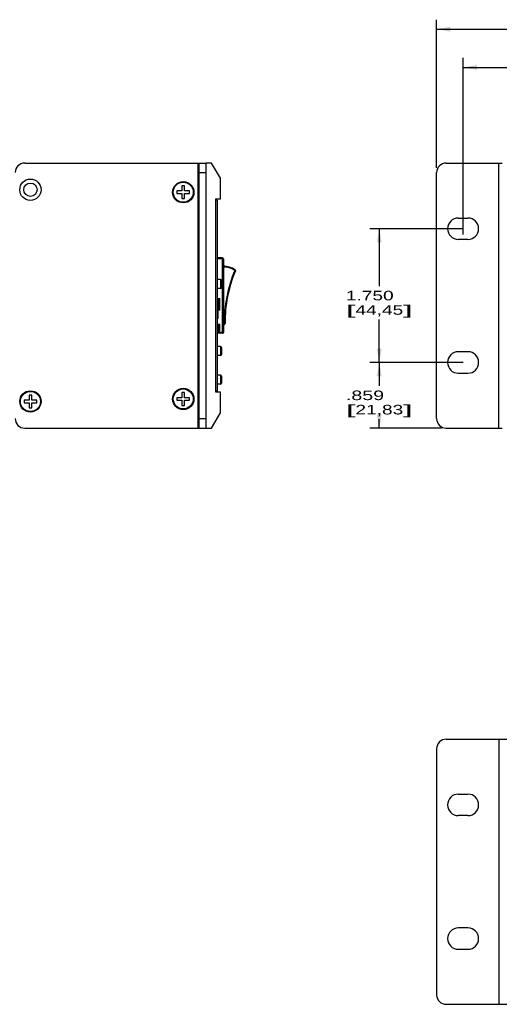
# Model space of a CAD drawing. Header units: inches. Extents: x -3.6 to 47.6, y 1.8 to 32.
# Tile 8 of 35: x 7.3 to 13.5, y 3.4 to 16.3. Entities that reach past the tile are written whole.
import ezdxf
from ezdxf.enums import TextEntityAlignment as Align

# ---------------------------------------------------------------- set-up
doc = ezdxf.new("R2010")
doc.units = ezdxf.units.IN
doc.header["$LTSCALE"] = 2.42
doc.header["$MEASUREMENT"] = 0
doc.layers.get('0').update_dxf_attribs({"linetype": 'CONTINUOUS'})
doc.layers.add('DIM', color=7, linetype='CONTINUOUS')
doc.styles.get("Standard").update_dxf_attribs({"font": 'arial'})
doc.dimstyles.new('DIMSTYLE_1', dxfattribs={"dimtxt": 0.125, "dimasz": 0.18, "dimexe": 0.125, "dimexo": 0.0625, "dimgap": 0.0625, "dimtad": 0, "dimtih": 1, "dimtoh": 1, "dimdec": 3, "dimzin": 4, "dimdsep": 46, "dimtxsty": 'Standard', "dimblk": '_FILLED', "dimblk1": '_FILLED', "dimblk2": '_FILLED', "dimcen": 0.09, "dimadec": 0, "dimazin": 0, "dimtp": 0.003, "dimtm": 0.003, "dimtfac": 1, "dimtdec": 3, "dimtofl": 0, "dimtmove": 0, "dimatfit": 3, "dimldrblk": '_FILLED', "dimfxl": 0, "dimtolj": 1, "dimtzin": 4, "dimarcsym": 0})

# ---------------------------------------------------------------- blocks, each defined once
blk = doc.blocks.new('_FILLED')
at = {"color": 0, "linetype": 'ByBlock'}
blk.add_solid([(0, 0), (-1, 0.174), (-1, -0.174)], dxfattribs=at)
blk = doc.blocks.new('*D2')
at = {"layer": 'DIM', "color": 7, "linetype": 'Continuous'}
for p, q in [((13.056, 13.495), (13.056, 15.807)), ((31.363, 13.495), (31.363, 15.807)), ((13.056, 15.682), (21.772, 15.682)), ((31.363, 15.682), (22.647, 15.682))]:
    blk.add_line(p, q, dxfattribs=at)
at = {"layer": 'DIM', "color": 7, "linetype": 'Continuous', "xscale": 0.18, "yscale": 0.18, "zscale": 0.18, "rotation": 180}
blk.add_blockref('_FILLED', (13.056, 15.682), dxfattribs=at)
at = {"layer": 'DIM', "color": 7, "linetype": 'Continuous', "xscale": 0.18, "yscale": 0.18, "zscale": 0.18}
blk.add_blockref('_FILLED', (31.363, 15.682), dxfattribs=at)
at = {"layer": 'DIM', "color": 7, "linetype": 'Continuous'}
for s, width, p, p2 in [('18.307', 1.404215, (21.834, 15.619), (22.584, 15.619)), ('[', 2.57645, (21.834, 15.432), (21.959, 15.432)), ('465', 1.287094, (21.959, 15.432), (22.334, 15.432)), (']', 2.57645, (22.334, 15.432), (22.459, 15.432))]:
    blk.add_text(s, height=0.125, dxfattribs=dict(at, width=width)).set_placement(p, p2, align=Align.FIT)
blk = doc.blocks.new('*D3')
at = {"layer": 'DIM', "color": 7, "linetype": 'Continuous'}
for p, q in [((12.709, 14.369), (12.709, 16.307)), ((31.709, 14.369), (31.709, 16.307)), ((12.709, 16.182), (21.709, 16.182)), ((31.709, 16.182), (22.709, 16.182))]:
    blk.add_line(p, q, dxfattribs=at)
at = {"layer": 'DIM', "color": 7, "linetype": 'Continuous', "xscale": 0.18, "yscale": 0.18, "zscale": 0.18, "rotation": 180}
blk.add_blockref('_FILLED', (12.709, 16.182), dxfattribs=at)
at = {"layer": 'DIM', "color": 7, "linetype": 'Continuous', "xscale": 0.18, "yscale": 0.18, "zscale": 0.18}
blk.add_blockref('_FILLED', (31.709, 16.182), dxfattribs=at)
at = {"layer": 'DIM', "color": 7, "linetype": 'Continuous'}
for s, width, p, p2 in [('19.000', 1.404215, (21.772, 16.119), (22.522, 16.119)), ('[', 2.57645, (21.772, 15.932), (21.897, 15.932)), ('482,6', 1.430244, (21.897, 15.932), (22.522, 15.932)), (']', 2.57645, (22.522, 15.932), (22.647, 15.932))]:
    blk.add_text(s, height=0.125, dxfattribs=dict(at, width=width)).set_placement(p, p2, align=Align.FIT)
blk = doc.blocks.new('*D4')
at = {"layer": 'DIM', "color": 7, "linetype": 'Continuous'}
for p, q in [((13.056, 11.822), (11.834, 11.822)), ((11.959, 11.822), (11.959, 11.518)), ((11.959, 10.963), (11.959, 11.08)), ((12.772, 10.963), (11.834, 10.963))]:
    blk.add_line(p, q, dxfattribs=at)
at = {"layer": 'DIM', "color": 7, "linetype": 'Continuous', "xscale": 0.18, "yscale": 0.18, "zscale": 0.18}
for p, rotation in [((11.959, 11.822), 90), ((11.959, 10.963), 270)]:
    blk.add_blockref('_FILLED', p, dxfattribs=dict(at, rotation=rotation))
at = {"layer": 'DIM', "color": 7, "linetype": 'Continuous'}
for s, width, p, p2 in [('.859', 1.471149, (11.522, 11.33), (12.022, 11.33)), ('[', 2.57645, (11.522, 11.143), (11.647, 11.143)), ('21,83', 1.430244, (11.647, 11.143), (12.272, 11.143)), (']', 2.57645, (12.272, 11.143), (12.397, 11.143))]:
    blk.add_text(s, height=0.125, dxfattribs=dict(at, width=width)).set_placement(p, p2, align=Align.FIT)
blk = doc.blocks.new('*D5')
at = {"layer": 'DIM', "color": 7, "linetype": 'Continuous'}
for p, q in [((13.056, 13.572), (11.834, 13.572)), ((11.959, 13.572), (11.959, 12.822)), ((11.959, 11.822), (11.959, 12.385)), ((13.056, 11.822), (11.834, 11.822))]:
    blk.add_line(p, q, dxfattribs=at)
at = {"layer": 'DIM', "color": 7, "linetype": 'Continuous', "xscale": 0.18, "yscale": 0.18, "zscale": 0.18}
for p, rotation in [((11.959, 13.572), 90), ((11.959, 11.822), 270)]:
    blk.add_blockref('_FILLED', p, dxfattribs=dict(at, rotation=rotation))
at = {"layer": 'DIM', "color": 7, "linetype": 'Continuous'}
for s, width, p, p2 in [('1.750', 1.430244, (11.522, 12.635), (12.147, 12.635)), ('[', 2.57645, (11.522, 12.447), (11.647, 12.447)), ('44,45', 1.430244, (11.647, 12.447), (12.272, 12.447)), (']', 2.57645, (12.272, 12.447), (12.397, 12.447))]:
    blk.add_text(s, height=0.125, dxfattribs=dict(at, width=width)).set_placement(p, p2, align=Align.FIT)

msp = doc.modelspace()

# ---------------------------------------------------------------- linework, layer by layer
at = {"color": 7, "linetype": 'Continuous'}
for p, q in [((7.3178, 14.4315), (9.6928, 14.4315)), ((9.5871, 10.963), (9.5871, 14.4315)), ((9.6031, 10.963), (9.6031, 14.4315)), ((9.7648, 14.4318), (9.6928, 14.4318)), ((9.6928, 10.963), (9.6928, 14.4315)), ((9.8803, 14.2318), (9.7648, 14.4318)), ((12.8343, 14.4315), (13.5693, 14.4315)), ((13.5221, 10.963), (13.5221, 14.4315)), ((9.6031, 14.3065), (9.6928, 14.3065)), ((12.7093, 11.088), (12.7093, 14.3065)), ((9.8803, 13.9628), (9.8803, 14.2318)), ((9.3758, 14.0668), (9.3093, 14.0668)), ((9.3093, 14.0668), (9.3093, 14.0328)), ((9.4098, 14.1333), (9.3758, 14.1333)), ((9.3758, 14.1333), (9.3758, 14.0668)), ((9.4098, 14.0668), (9.4098, 14.1333)), ((9.4763, 14.0668), (9.4098, 14.0668)), ((9.4763, 14.0328), (9.4763, 14.0668)), ((9.3093, 14.0328), (9.3758, 14.0328)), ((9.3758, 14.0328), (9.3758, 13.9663)), ((9.3758, 13.9663), (9.4098, 13.9663)), ((9.4098, 14.0328), (9.4763, 14.0328)), ((9.4098, 13.9663), (9.4098, 14.0328)), ((9.8178, 13.9628), (9.8803, 13.9628)), ((9.8178, 11.4318), (9.8178, 13.9628)), ((9.8388, 13.9478), (9.8178, 13.9478)), ((9.8388, 13.9478), (9.8388, 11.4468)), ((12.9928, 13.7123), (13.1188, 13.7123)), ((13.1188, 13.4323), (12.9928, 13.4323)), ((9.9078, 13.1898), (9.8388, 13.1898)), ((9.9178, 13.1798), (9.8388, 13.1798)), ((9.9078, 12.2048), (9.9078, 13.1898)), ((9.9178, 13.1798), (9.9178, 12.2148)), ((10.0664, 13.0268), (10.0719, 13.0352)), ((10.0664, 13.0268), (10.0756, 13.0229)), ((10.0756, 13.0229), (10.0768, 13.0258)), ((9.881, 12.9065), (9.8388, 12.9072)), ((9.881, 12.9065), (9.881, 12.7891)), ((9.8926, 12.8946), (9.8926, 12.8009)), ((9.881, 12.7891), (9.8388, 12.7883)), ((9.8388, 12.6604), (9.87, 12.6604)), ((9.8542, 12.6604), (9.8542, 12.5068)), ((9.87, 12.5068), (9.87, 12.6604)), ((9.87, 12.5068), (9.8388, 12.5068)), ((9.8503, 12.4946), (9.8388, 12.5012)), ((9.8503, 12.4009), (9.8503, 12.4946)), ((9.8388, 12.3943), (9.8503, 12.4009)), ((9.8388, 12.3257), (9.87, 12.3257)), ((9.8542, 12.3257), (9.8542, 12.2352)), ((9.87, 12.2352), (9.87, 12.3257)), ((9.87, 12.2352), (9.8388, 12.2352)), ((9.8582, 12.2237), (9.8388, 12.2237)), ((9.9178, 12.2148), (9.8388, 12.2148)), ((9.9078, 12.2048), (9.8388, 12.2048)), ((9.8463, 12.2352), (9.8463, 12.2237)), ((9.8582, 12.2352), (9.8582, 12.2237)), ((9.881, 12.0315), (9.8388, 12.0322)), ((9.881, 12.0315), (9.881, 11.9141)), ((9.8926, 12.0196), (9.8926, 11.9259)), ((9.881, 11.9141), (9.8388, 11.9133)), ((13.1188, 11.9623), (12.9928, 11.9623)), ((9.881, 11.6565), (9.8388, 11.6572)), ((9.881, 11.6565), (9.881, 11.5391)), ((9.8926, 11.6446), (9.8926, 11.5509)), ((12.9928, 11.6823), (13.1188, 11.6823)), ((9.881, 11.5391), (9.8388, 11.5383)), ((7.4098, 11.3958), (7.3758, 11.3958)), ((7.3758, 11.3958), (7.3758, 11.3293)), ((7.4098, 11.3293), (7.4098, 11.3958)), ((9.3758, 11.3618), (9.3093, 11.3618)), ((9.3093, 11.3618), (9.3093, 11.3278)), ((9.4098, 11.4283), (9.3758, 11.4283)), ((9.3758, 11.4283), (9.3758, 11.3618)), ((9.4098, 11.3618), (9.4098, 11.4283)), ((9.4763, 11.3618), (9.4098, 11.3618)), ((9.4763, 11.3278), (9.4763, 11.3618)), ((9.8388, 11.4468), (9.8178, 11.4468)), ((9.8803, 11.4318), (9.8178, 11.4318)), ((9.8803, 11.1628), (9.8803, 11.4318)), ((7.3758, 11.3293), (7.3093, 11.3293)), ((7.3093, 11.3293), (7.3093, 11.2953)), ((7.3093, 11.2953), (7.3758, 11.2953)), ((7.3758, 11.2953), (7.3758, 11.2288)), ((7.3758, 11.2288), (7.4098, 11.2288)), ((7.4763, 11.3293), (7.4098, 11.3293)), ((7.4098, 11.2953), (7.4763, 11.2953)), ((7.4098, 11.2288), (7.4098, 11.2953)), ((7.4763, 11.2953), (7.4763, 11.3293)), ((9.3093, 11.3278), (9.3758, 11.3278)), ((9.3758, 11.3278), (9.3758, 11.2613)), ((9.3758, 11.2613), (9.4098, 11.2613)), ((9.4098, 11.3278), (9.4763, 11.3278)), ((9.4098, 11.2613), (9.4098, 11.3278)), ((9.6031, 11.088), (9.6928, 11.088)), ((9.7648, 10.9628), (9.8803, 11.1628)), ((7.3178, 10.963), (9.6928, 10.963)), ((9.6928, 10.9628), (9.7648, 10.9628)), ((12.8343, 10.963), (13.5693, 10.963)), ((12.8343, 6.8943), (13.6278, 6.8943)), ((13.5221, 6.8943), (13.5221, 3.4258)), ((12.7093, 6.7693), (12.7093, 3.5508)), ((12.9928, 6.175), (13.1188, 6.175)), ((13.1188, 5.895), (12.9928, 5.895)), ((13.1188, 4.425), (12.9928, 4.425)), ((12.9928, 4.145), (13.1188, 4.145)), ((12.8343, 3.4258), (13.6278, 3.4258))]:
    msp.add_line(p, q, dxfattribs=at)
for centre, radius in [((7.3928, 14.0823), 0.1395), ((7.3928, 14.0823), 0.0875), ((9.3928, 14.0498), 0.1395), ((9.3928, 14.0498), 0.131), ((9.3928, 11.3448), 0.1395), ((9.3928, 11.3448), 0.131), ((7.3928, 11.3123), 0.1395), ((7.3928, 11.3123), 0.131)]:
    msp.add_circle(centre, radius, dxfattribs=at)
for centre, radius, start, end in [((7.3178, 14.3065), 0.125, 90, 180), ((12.8343, 14.3065), 0.125, 90, 180), ((12.9928, 13.5723), 0.14, 90, 270), ((13.1188, 13.5723), 0.14, 270, 90), ((9.9078, 13.1798), 0.01, 0, 90), ((9.9178, 12.8007), 0.2806, 56.03517, 90), ((9.9178, 12.8007), 0.2706, 56.69326, 90), ((11.6902, 12.3479), 1.76, 157.30976, 180.97345), ((11.6902, 12.3479), 1.75, 157.31226, 180.57537), ((10.0711, 13.0282), 0.00624, 337.21107, 56.03517), ((9.8808, 12.8946), 0.0118, 360, 89), ((9.8808, 12.8009), 0.0118, 271, 0), ((9.9146, 12.3408), 0.0277, 276.56621, 337.95454), ((9.9078, 12.2148), 0.01, 270, 360), ((9.8808, 12.0196), 0.0118, 360, 89), ((9.8808, 11.9259), 0.0118, 271, 0), ((12.9928, 11.8223), 0.14, 90, 270), ((13.1188, 11.8223), 0.14, 270, 90), ((9.8808, 11.6446), 0.0118, 360, 89), ((9.8808, 11.5509), 0.0118, 271, 0), ((7.3178, 11.088), 0.125, 180, 270), ((12.8343, 11.088), 0.125, 180, 270), ((12.8343, 6.7693), 0.125, 90, 180), ((12.9928, 6.035), 0.14, 90, 270), ((13.1188, 6.035), 0.14, 270, 90), ((12.9928, 4.285), 0.14, 90, 270), ((13.1188, 4.285), 0.14, 270, 90), ((12.8343, 3.5508), 0.125, 180, 270)]:
    msp.add_arc(centre, radius, start, end, dxfattribs=at)
msp.add_open_spline([(10.0719, 13.0352), (10.0719, 13.0351), (10.072, 13.0351), (10.072, 13.035), (10.0721, 13.0348), (10.0721, 13.0346), (10.0722, 13.0344), (10.0723, 13.0341), (10.0724, 13.0337), (10.0725, 13.0333), (10.0727, 13.0329), (10.0729, 13.0322), (10.0731, 13.0314), (10.0734, 13.0302), (10.0737, 13.0293), (10.0739, 13.0285), (10.0741, 13.0279), (10.0744, 13.0274), (10.0747, 13.0268), (10.075, 13.0262), (10.0752, 13.0255), (10.0753, 13.0251), (10.0754, 13.0246), (10.0754, 13.0242), (10.0755, 13.0238), (10.0755, 13.0235), (10.0755, 13.0233), (10.0755, 13.0231), (10.0755, 13.023), (10.0755, 13.023), (10.0756, 13.0229), (10.0756, 13.0229), (10.0756, 13.0229), (10.0756, 13.0229), (10.0756, 13.0229), (10.0756, 13.0229), (10.0756, 13.0229)], degree=3, knots=[0, 0, 0, 0, 0.0102886, 0.0191777, 0.0296553, 0.0435922, 0.0625321, 0.0870817, 0.1164368, 0.1496505, 0.1857714, 0.2239683, 0.3061059, 0.3962276, 0.4923981, 0.5402957, 0.586603, 0.6303767, 0.6716561, 0.749009, 0.7863842, 0.8237666, 0.8604632, 0.8952597, 0.9267741, 0.9535537, 0.9647604, 0.9743267, 0.9821205, 0.9880228, 0.9919566, 0.9940695, 0.9949121, 0.9960724, 0.9977418, 1, 1, 1, 1], dxfattribs=at)

# ---------------------------------------------------------------- dimensions: what is measured, and where the dimension line sits
at = {"layer": 'DIM', "color": 7, "linetype": 'Continuous'}
for base, p1, p2, picture, middle in [((31.7093, 16.1818), (12.7093, 14.3065), (31.7093, 14.3065), '*D3', (22.2093, 16.088)), ((31.3628, 15.6818), (13.0558, 13.4323), (31.3628, 13.4323), '*D2', (22.2093, 15.588))]:
    dim = msp.add_linear_dim(base=base, p1=p1, p2=p2, dimstyle='DIMSTYLE_1', dxfattribs=at)
    dim.commit()
    dim.dimension.update_dxf_attribs({"geometry": picture, "text_midpoint": middle, "dimtype": 160})
for base, p1, p2, picture, middle in [((11.9593, 13.5723), (13.1188, 11.8223), (13.1188, 13.5723), '*D5', (11.9593, 12.6035)), ((11.9593, 11.8223), (12.8343, 10.963), (13.1188, 11.8223), '*D4', (11.9593, 11.2989))]:
    dim = msp.add_linear_dim(base=base, p1=p1, p2=p2, angle=90, dimstyle='DIMSTYLE_1', dxfattribs=at)
    dim.commit()
    dim.dimension.update_dxf_attribs({"geometry": picture, "text_midpoint": middle, "dimtype": 160})

doc.saveas('drawing.dxf')
